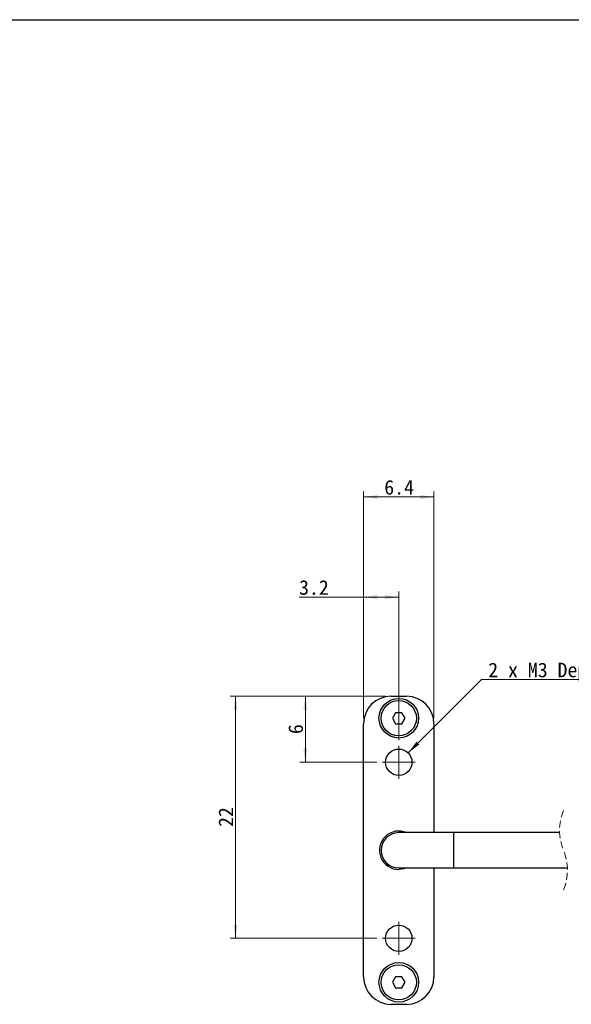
# Model space of a CAD drawing. Header units: millimetres. Extents: x 16 to 409, y 11 to 290.
# Tile 3 of 4: x 211 to 311, y 107 to 286. Entities that reach past the tile are written whole.
import ezdxf

# ---------------------------------------------------------------- set-up
doc = ezdxf.new("R2010")
doc.units = ezdxf.units.MM
doc.linetypes.add('HIDDEN', pattern=[1.905, 1.27, -0.635])
doc.layers.add('00_FORMAT', color=7, linetype='Continuous')
doc.styles.add('SLDTEXTSTYLE0', font='MSGOTHIC.TTC')
doc.dimstyles.new('SLDDIMSTYLE0', dxfattribs={"dimtxt": 3.031684, "dimasz": 2.5, "dimexe": 0, "dimexo": 0.0625, "dimgap": 0.757921, "dimtad": 1, "dimdec": 0, "dimlfac": 0.5, "dimrnd": 1e-09, "dimzin": 12, "dimdsep": 46, "dimtxsty": 'SLDTEXTSTYLE0', "dimsah": 1, "dimcen": 0.09, "dimadec": 0, "dimazin": 3, "dimtfac": 1, "dimtdec": 0, "dimtofl": 0, "dimtmove": 0, "dimatfit": 3, "dimfxl": 1, "dimfrac": 2, "dimtolj": 1, "dimtzin": 12, "dimarcsym": 0})
doc.dimstyles.new('SLDDIMSTYLE1', dxfattribs={"dimtxt": 3.031684, "dimasz": 2.5, "dimexe": 0, "dimexo": 0.0625, "dimgap": 0.757921, "dimtad": 0, "dimtih": 1, "dimtoh": 1, "dimdec": 1, "dimlfac": 0.5, "dimrnd": 1e-09, "dimzin": 12, "dimdsep": 46, "dimtxsty": 'SLDTEXTSTYLE0', "dimsah": 1, "dimcen": 0, "dimadec": 0, "dimazin": 3, "dimtfac": 1, "dimtdec": 1, "dimtofl": 0, "dimtmove": 0, "dimatfit": 3, "dimfxl": 1, "dimfrac": 2, "dimtolj": 1, "dimtzin": 12, "dimarcsym": 0})
doc.dimstyles.new('SLDDIMSTYLE2', dxfattribs={"dimtxt": 3.031684, "dimasz": 2.5, "dimexe": 0, "dimexo": 0.0625, "dimgap": 0.757921, "dimtad": 1, "dimdec": 1, "dimlfac": 0.5, "dimrnd": 1e-09, "dimzin": 12, "dimdsep": 46, "dimtxsty": 'SLDTEXTSTYLE0', "dimsah": 1, "dimcen": 0.09, "dimadec": 0, "dimazin": 3, "dimtfac": 1, "dimtdec": 1, "dimtofl": 0, "dimtmove": 0, "dimatfit": 3, "dimfxl": 1, "dimfrac": 2, "dimtolj": 1, "dimtzin": 12, "dimarcsym": 0})

# ---------------------------------------------------------------- blocks, each defined once
blk = doc.blocks.new('_D_6')
at = {"color": 7, "linetype": 'Continuous', "lineweight": 0}
for p, q in [((273.4, 159.05), (273.4, 200.26)), ((286.2, 199.26), (273.4, 199.26)), ((286.2, 159.05), (286.2, 200.26))]:
    blk.add_line(p, q, dxfattribs=at)
at = {"color": 7, "linetype": 'Continuous', "lineweight": 18}
for points in [[(273.4, 199.26), (275.9, 198.91), (275.9, 199.61)], [(286.2, 199.26), (283.7, 199.61), (283.7, 198.91)]]:
    blk.add_solid(points, dxfattribs=at)
at = {"color": 7, "linetype": 'Continuous', "lineweight": 18, "insert": (277.16, 202.34), "char_height": 2.646, "attachment_point": 1, "style": 'SLDTEXTSTYLE0'}
blk.add_mtext('6.4', dxfattribs=at)
blk = doc.blocks.new('_D_7')
at = {"color": 7, "linetype": 'Continuous', "lineweight": 0}
for p, q in [((273.4, 181.05), (261.68, 181.05)), ((273.4, 159.05), (273.4, 182.05)), ((273.4, 181.05), (279.8, 181.05)), ((279.8, 155.05), (279.8, 182.05))]:
    blk.add_line(p, q, dxfattribs=at)
at = {"color": 7, "linetype": 'Continuous', "lineweight": 18}
for points in [[(273.4, 181.05), (275.9, 180.7), (275.9, 181.4)], [(279.8, 181.05), (277.3, 181.4), (277.3, 180.7)]]:
    blk.add_solid(points, dxfattribs=at)
at = {"color": 7, "linetype": 'Continuous', "lineweight": 18, "insert": (261.68, 184.13), "char_height": 2.646, "attachment_point": 1, "style": 'SLDTEXTSTYLE0'}
blk.add_mtext('3.2', dxfattribs=at)
blk = doc.blocks.new('_D_8')
at = {"color": 7, "linetype": 'Continuous', "lineweight": 0}
for p, q in [((277.4, 163.05), (261.82, 163.05)), ((262.82, 163.05), (262.82, 151.05)), ((275.8, 151.05), (261.82, 151.05))]:
    blk.add_line(p, q, dxfattribs=at)
at = {"color": 7, "linetype": 'Continuous', "lineweight": 18}
for points in [[(262.82, 163.05), (262.47, 160.55), (263.17, 160.55)], [(262.82, 151.05), (263.17, 153.55), (262.47, 153.55)]]:
    blk.add_solid(points, dxfattribs=at)
at = {"color": 7, "linetype": 'Continuous', "lineweight": 18, "insert": (259.74, 156.17), "char_height": 2.65, "attachment_point": 1, "rotation": 90, "style": 'SLDTEXTSTYLE0'}
blk.add_mtext('6', dxfattribs=at)
blk = doc.blocks.new('_D_9')
at = {"color": 7, "linetype": 'Continuous', "lineweight": 0}
for p, q in [((277.4, 163.05), (249.13, 163.05)), ((250.13, 163.05), (250.13, 119.05)), ((275.8, 119.05), (249.13, 119.05))]:
    blk.add_line(p, q, dxfattribs=at)
at = {"color": 7, "linetype": 'Continuous', "lineweight": 18}
for points in [[(250.13, 163.05), (249.78, 160.55), (250.48, 160.55)], [(250.13, 119.05), (250.48, 121.55), (249.78, 121.55)]]:
    blk.add_solid(points, dxfattribs=at)
at = {"color": 7, "linetype": 'Continuous', "lineweight": 18, "insert": (247.05, 139.29), "char_height": 2.646, "attachment_point": 1, "rotation": 90, "style": 'SLDTEXTSTYLE0'}
blk.add_mtext('22', dxfattribs=at)
blk = doc.blocks.new('_D_10')
at = {"color": 7, "linetype": 'Continuous', "lineweight": 0}
for p, q in [((281.5, 152.75), (294.81, 166.06)), ((294.81, 166.06), (320.75, 166.06))]:
    blk.add_line(p, q, dxfattribs=at)
at = {"color": 7, "linetype": 'Continuous', "lineweight": 18}
blk.add_solid([(281.5, 152.75), (283.52, 154.27), (283.02, 154.77)], dxfattribs=at)
at = {"color": 7, "linetype": 'Continuous', "lineweight": 18, "insert": (296.06, 169.14), "char_height": 2.6458, "attachment_point": 1, "style": 'SLDTEXTSTYLE0'}
blk.add_mtext('2 x M3 Depth 3', dxfattribs=at)
blk = doc.blocks.new('SW_CENTERMARKSYMBOL_2')
at = {"color": 0, "linetype": 'Continuous', "lineweight": 18}
for q in [(0, 3), (-3, 0), (0, -3), (3, 0)]:
    blk.add_line((0, 0), q, dxfattribs=at)
blk = doc.blocks.new('SW_CENTERMARKSYMBOL_3')
at = {"color": 0, "linetype": 'Continuous', "lineweight": 18}
for q in [(0, 3), (-3, 0), (0, -3), (3, 0)]:
    blk.add_line((0, 0), q, dxfattribs=at)

msp = doc.modelspace()

# ---------------------------------------------------------------- linework, layer by layer
at = {"color": 7, "linetype": 'Continuous', "lineweight": 25}
for p, q in [((278.4, 163.05), (281.2, 163.05)), ((279.23, 160.05), (278.65, 159.05)), ((280.38, 160.05), (279.23, 160.05)), ((280.96, 159.05), (280.38, 160.05)), ((273.4, 112.05), (273.4, 158.05)), ((278.65, 159.05), (279.23, 158.05)), ((279.23, 158.05), (280.38, 158.05)), ((280.38, 158.05), (280.96, 159.05)), ((286.2, 158.05), (286.2, 138.25)), ((289.8, 138.25), (279.8, 138.25)), ((309.02, 138.25), (289.8, 138.25)), ((277.87, 132.5), (277.41, 132.5)), ((277.78, 132.2), (277.78, 132.35)), ((277.78, 132.35), (278.09, 132.35)), ((279.8, 131.85), (289.8, 131.85)), ((286.2, 131.85), (286.2, 112.05)), ((289.8, 131.85), (310.44, 131.85)), ((279.23, 112.05), (278.65, 111.05)), ((278.65, 111.05), (279.23, 110.05)), ((280.38, 112.05), (279.23, 112.05)), ((280.96, 111.05), (280.38, 112.05)), ((280.38, 110.05), (280.96, 111.05)), ((279.23, 110.05), (280.38, 110.05)), ((281.2, 107.05), (278.4, 107.05))]:
    msp.add_line(p, q, dxfattribs=at)
at = {"color": 8, "linetype": 'Continuous', "lineweight": 25}
msp.add_line((289.8, 131.85), (289.8, 138.25), dxfattribs=at)
at = {"color": 7, "linetype": 'Continuous', "lineweight": 25, "flags": 128}
msp.add_lwpolyline([(281.22, 131.85), (280.67, 131.66), (279.8, 131.55)], dxfattribs=at)
at = {"color": 7, "linetype": 'Continuous', "lineweight": 25}
for centre, radius in [((279.8, 159.05), 3.6), ((279.8, 159.05), 3.2), ((279.8, 151.05), 2.4), ((279.8, 119.05), 2.4), ((279.8, 111.05), 3.6), ((279.8, 111.05), 3.2)]:
    msp.add_circle(centre, radius, dxfattribs=at)
for centre, radius, start, end in [((278.4, 158.05), 5, 90, 180), ((281.2, 158.05), 5, 360, 90), ((279.8, 135.05), 3.5, 66.1045, 270), ((279.8, 135.05), 3.2, 90.0001, 269.9999), ((278.4, 112.05), 5, 180, 270), ((281.2, 112.05), 5, 270, 0)]:
    msp.add_arc(centre, radius, start, end, dxfattribs=at)
at = {"color": 7, "linetype": 'HIDDEN', "lineweight": 18}
for centre, start, end in [((318.37, 138.65), 157.3801, 202.6199), ((301.09, 131.45), 337.3801, 22.6199)]:
    msp.add_arc(centre, 9.36, start, end, dxfattribs=at)
at = {"layer": '00_FORMAT', "color": 7}
msp.add_line((16.01, 286), (409.01, 286), dxfattribs=at)

# ---------------------------------------------------------------- block references
at = {"color": 7, "linetype": 'Continuous', "lineweight": 0}
for name, p in [('SW_CENTERMARKSYMBOL_2', (279.8, 151.05)), ('SW_CENTERMARKSYMBOL_3', (279.8, 119.05))]:
    msp.add_blockref(name, p, dxfattribs=at)

# ---------------------------------------------------------------- dimensions: what is measured, and where the dimension line sits
at = {"color": 7, "linetype": 'Continuous', "lineweight": 18}
for base, p1, p2, picture, middle in [((273.4, 199.26), (286.2, 158.05), (273.4, 158.05), '_D_6', (279.8, 199.26)), ((279.8, 181.05), (273.4, 158.05), (279.8, 154.05), '_D_7', (264.32, 181.05))]:
    dim = msp.add_linear_dim(base=base, p1=p1, p2=p2, dimstyle='SLDDIMSTYLE2', dxfattribs=at)
    dim.commit()
    dim.dimension.update_dxf_attribs({"geometry": picture, "text_midpoint": middle, "dimtype": 160})
dim = msp.add_diameter_dim_2p(p1=(278.11, 149.36), p2=(281.5, 152.75), text='2 x M3 Depth 3', dimstyle='SLDDIMSTYLE1', override={"dimpost": '<>'}, dxfattribs=at)
dim.commit()
dim.dimension.update_dxf_attribs({"geometry": '_D_10', "text_midpoint": (308.41, 167.82), "dimtype": 163})
for base, p2, picture, middle in [((250.13, 119.05), (276.8, 119.05), '_D_9', (250.13, 141.05)), ((262.82, 151.05), (276.8, 151.05), '_D_8', (262.82, 157.05))]:
    dim = msp.add_linear_dim(base=base, p1=(278.4, 163.05), p2=p2, angle=90, dimstyle='SLDDIMSTYLE0', dxfattribs=at)
    dim.commit()
    dim.dimension.update_dxf_attribs({"geometry": picture, "text_midpoint": middle, "dimtype": 160})

doc.saveas('drawing.dxf')
